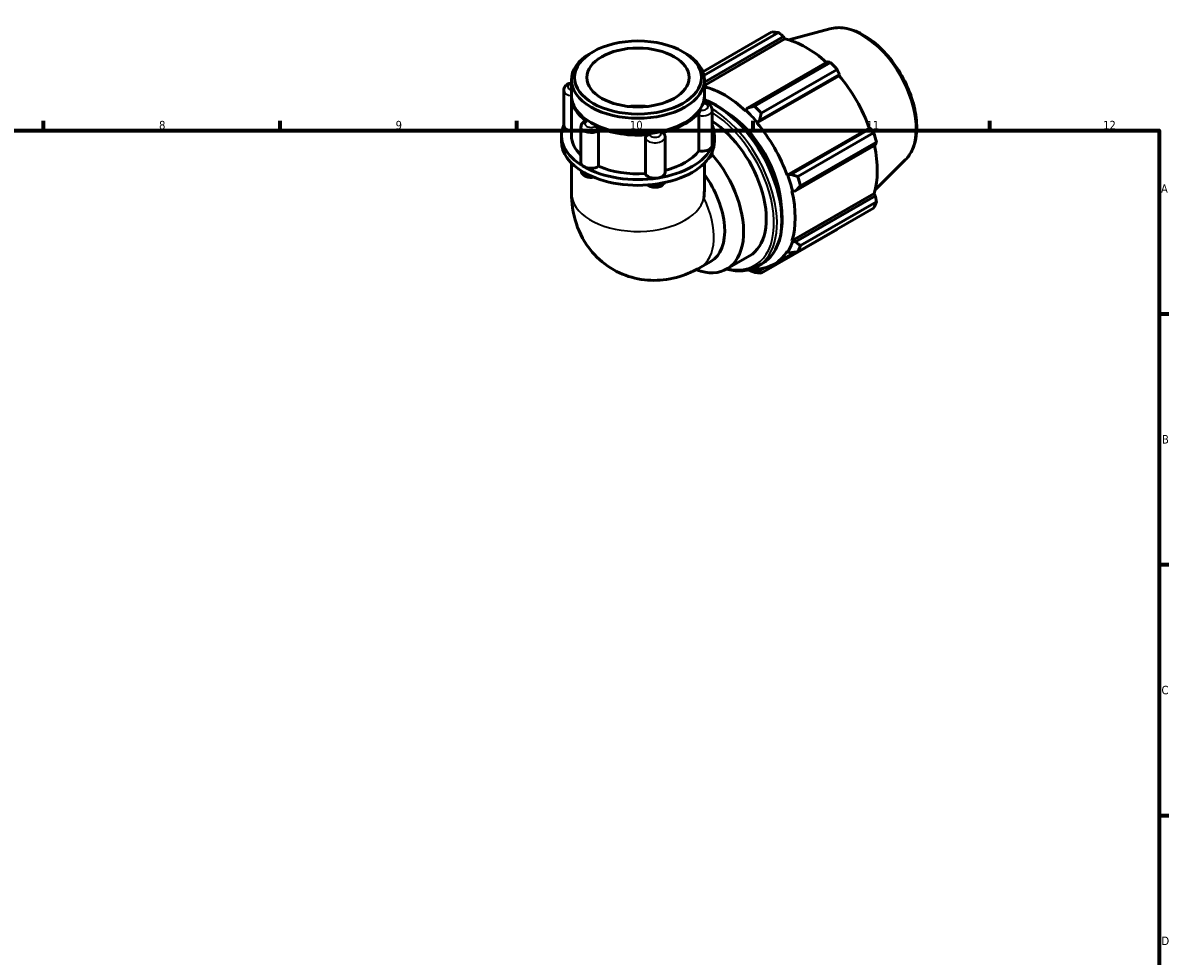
# Model space of a CAD drawing. Header units: millimetres. Extents: x 0 to 931, y 0 to 899.
# Tile 5 of 5: x 484 to 824, y 330 to 606. Entities that reach past the tile are written whole.
import ezdxf

# ---------------------------------------------------------------- set-up
doc = ezdxf.new("R2010")
doc.units = ezdxf.units.MM
for name, color, linetype, lineweight in [('Border (ISO)', 7, 'Continuous', 70), ('Visible (ISO)', 7, 'Continuous', 50), ('Visible Narrow (ISO)', 7, 'Continuous', 35)]:
    doc.layers.add(name, color=color, linetype=linetype, lineweight=lineweight)
doc.styles.add('Note Text (ISO)', font='tahoma.ttf')

# ---------------------------------------------------------------- blocks, each defined once
blk = doc.blocks.new('Borders Default Border')
at = {"layer": 'Border (ISO)'}
for p, q in [((490.58, 574), (490.58, 576.9)), ((560.67, 574), (560.67, 576.9)), ((630.75, 574), (630.75, 576.9)), ((700.83, 574), (700.83, 576.9)), ((770.92, 574), (770.92, 576.9)), ((821, 519.75), (823.9, 519.75)), ((821, 445.5), (823.9, 445.5)), ((821, 371.25), (823.9, 371.25))]:
    blk.add_line(p, q, dxfattribs=at)
at = {"layer": 'Border (ISO)', "flags": 128}
blk.add_lwpolyline([(20, 20), (20, 574), (821, 574), (821, 20), (20, 20)], dxfattribs=at)
at = {"layer": 'Border (ISO)', "color": 232, "true_color": 0xca0064, "char_height": 2.5, "attachment_point": 7, "style": 'Note Text (ISO)'}
for s, insert in [('8', (524.81, 574.34)), ('9', (594.88, 574.35)), ('10', (664.29, 574.35)), ('11', (734.37, 574.4)), ('12', (804.46, 574.4)), ('A', (821.59, 555.62)), ('B', (821.89, 481.37)), ('C', (821.73, 407.08)), ('D', (821.73, 332.88))]:
    blk.add_mtext(s, dxfattribs=dict(at, insert=insert))

msp = doc.modelspace()

# ---------------------------------------------------------------- linework, layer by layer
at = {"layer": 'Visible (ISO)'}
for p, q in [((685.886, 591.43), (706.356, 603.218)), ((708.331, 603.026), (686.217, 590.292)), ((686.347, 588.402), (709.755, 601.882)), ((686.347, 587.418), (710.18, 601.143)), ((709.755, 601.882), (710.18, 601.143)), ((723.463, 604.161), (711.308, 600.864)), ((653.327, 597.353), (652.682, 596.979)), ((679.988, 597.353), (680.633, 596.979)), ((722.819, 594.359), (699.169, 580.739)), ((701.203, 581.273), (723.655, 594.202)), ((725.63, 592.119), (703.179, 579.19)), ((646.968, 584.421), (646.968, 588.992)), ((686.347, 584.421), (686.347, 588.992)), ((701.901, 576.273), (726.224, 590.28)), ((702.667, 577.049), (726.317, 590.669)), ((726.317, 590.669), (726.224, 590.28)), ((644.686, 585.981), (644.686, 575.501)), ((646.968, 572.567), (646.968, 584.012)), ((686.347, 582.26), (686.347, 584.012)), ((699.169, 580.739), (698.58, 580.058)), ((684.699, 568.027), (684.699, 578.507)), ((688.629, 580.112), (688.629, 569.632)), ((698.58, 580.058), (698.512, 579.848)), ((649.782, 575.029), (649.782, 564.549)), ((653.036, 576.229), (652.682, 576.435)), ((654.974, 573.92), (654.974, 563.44)), ((680.278, 576.229), (680.633, 576.435)), ((701.901, 576.273), (702.005, 576.445)), ((702.005, 576.445), (702.667, 577.049)), ((710.85, 560.773), (735.173, 574.78)), ((735.555, 574.669), (711.904, 561.049)), ((735.173, 574.78), (735.555, 574.669)), ((644.015, 570.85), (644.015, 572.567)), ((668.851, 561.299), (668.851, 571.779)), ((674.707, 572.095), (674.707, 561.615)), ((689.3, 570.85), (689.3, 572.567)), ((714.014, 560.422), (736.466, 573.351)), ((737.284, 570.596), (714.832, 557.667)), ((688.629, 567.699), (688.629, 567.45)), ((713.353, 556.17), (737.004, 569.79)), ((646.968, 564.411), (646.968, 555.493)), ((686.347, 564.411), (686.347, 556.97)), ((745.83, 565.319), (736.878, 556.461)), ((711.05, 560.778), (710.85, 560.773)), ((711.904, 561.049), (711.05, 560.778)), ((712.254, 556.046), (712.469, 556.001)), ((712.254, 541.414), (736.577, 555.421)), ((712.469, 556.001), (713.353, 556.17)), ((737.004, 554.685), (713.353, 541.066)), ((736.577, 555.421), (737.004, 554.685)), ((736.466, 551.066), (714.014, 538.138)), ((714.832, 539.95), (737.284, 552.879)), ((703.179, 531.849), (725.63, 544.778)), ((712.469, 541.211), (712.254, 541.414)), ((713.353, 541.066), (712.469, 541.211)), ((692.965, 533.042), (699.682, 536.91)), ((707.035, 534.498), (713.152, 538.02)), ((710.85, 538.304), (711.05, 538.068)), ((711.05, 538.068), (711.904, 537.855)), ((685.051, 533.459), (688.256, 535.305)), ((702.005, 532.818), (701.901, 533.111)), ((702.051, 533.843), (703.385, 534.612)), ((704.248, 533.405), (702.667, 532.495)), ((702.667, 532.495), (702.005, 532.818))]:
    msp.add_line(p, q, dxfattribs=at)
for centre, major_axis, ratio, start_param, end_param in [((715.993, 573.998), (-15.969, 27.731), 0.5780931, 5.8451561, 5.9396837), ((716.508, 574.294), (14.851, -25.79), 0.5780931, 2.0696433, 2.6635608), ((666.657, 588.992), (-19.689, 0), 0.5758617, 5.5016397, 10.2063236), ((715.993, 573.998), (15.969, -27.731), 0.5780931, 1.9181653, 2.0126929), ((716.508, 574.294), (14.851, -25.79), 0.5780931, 1.2672974, 1.8781627), ((666.657, 584.012), (-19.689, 0), 0.5758617, 6.265158, 6.9785531), ((666.657, 584.421), (-19.689, 0), 0.5758617, 0, 3.1415927), ((666.657, 584.012), (19.689, 0), 0.5758617, 6.1114163, 6.3012126), ((692.184, 560.287), (-14.851, 25.79), 0.5780931, 5.1942882, 5.7808047), ((666.657, 572.567), (-15.146, 0), 0.5758617, 4.5346069, 4.890171), ((693.542, 561.069), (-15.969, 27.731), 0.5780931, 5.059758, 5.1542856), ((666.657, 584.012), (19.689, 0), 0.5758617, 5.0642188, 5.9313555), ((692.184, 560.287), (11.977, -20.798), 0.5780931, 0.8213638, 2.3202288), ((692.184, 560.287), (15.011, -26.067), 0.5780931, 1.8781627, 2.0526956), ((666.657, 572.567), (-22.643, 0), 0.5758617, 6.0391476, 7.0685835), ((647.639, 575.501), (-2.953, 0), 0.5758617, 0, 1.3416347), ((666.657, 584.012), (19.189, 0), 0.5758617, 3.9231383, 5.5016397), ((666.657, 584.012), (-19.689, 0), 0.5758617, 0.8754286, 1.7425653), ((666.657, 572.567), (22.643, 0), 0.5758617, 6.0213859, 6.527223), ((687.706, 557.708), (11.977, -20.798), 0.5780931, 0, 2.3036883), ((692.184, 560.287), (-14.851, 25.79), 0.5780931, 4.4088901, 5.0197553), ((666.657, 570.85), (-22.643, 0), 0.5758617, 0, 0.7853982), ((666.657, 572.567), (-19.689, 0), 0.5758617, 0, 0.5411696), ((666.657, 570.85), (22.643, 0), 0.5758617, 6.0213859, 6.2831853), ((715.993, 573.998), (15.969, -27.731), 0.5780931, 1.1327672, 1.2272947), ((666.657, 572.567), (22.643, 0), 0.5758617, 4.9741884, 6.0213859), ((666.657, 570.85), (22.643, 0), 0.5758617, 4.9741884, 6.0213859), ((666.657, 572.567), (19.689, 0), 0.5758617, 5.1335486, 5.8712449), ((680.988, 553.84), (11.977, -20.798), 0.5780931, 5.6724507, 8.1777515), ((685.676, 569.632), (2.953, 0), 0.5758617, 4.3755191, 6.0213859), ((685.676, 569.632), (2.953, 0), 0.5758617, 6.0213859, 6.2831853), ((716.508, 574.294), (14.851, -25.79), 0.5780931, 0.4818993, 1.0759774), ((652.735, 564.549), (-2.953, 0), 0.5758617, 0, 0.7853982), ((652.735, 564.549), (-2.953, 0), 0.5758617, 0.7853982, 2.431265), ((666.657, 572.567), (22.643, 0), 0.5758617, 3.9269908, 4.9741884), ((666.657, 570.85), (22.643, 0), 0.5758617, 3.9269908, 4.9741884), ((666.657, 572.567), (19.689, 0), 0.5758617, 4.0771318, 4.8240474), ((671.753, 561.615), (-2.953, 0), 0.5758617, 0.1867289, 1.8325957), ((671.753, 561.615), (2.953, 0), 0.5758617, 4.9741884, 6.2831853), ((678.43, 552.367), (9.826, -17.062), 0.5780931, 0, 1.7533266), ((692.184, 560.287), (15.011, -26.067), 0.5780931, 1.0927645, 1.2672974), ((693.542, 561.069), (-15.969, 27.731), 0.5780931, 4.2743598, 4.3688874), ((666.657, 545.588), (-13.936, -24.106), 0.5769785, 2.234637, 2.3571613), ((692.184, 560.287), (-14.851, 25.79), 0.5780931, 3.6234919, 4.2343571), ((715.993, 573.998), (15.969, -27.731), 0.5780931, 0.347369, 0.4418966), ((692.184, 560.287), (15.011, -26.067), 0.5780931, 0.3073663, 0.4818993), ((693.542, 561.069), (15.969, -27.731), 0.5780931, 0.347369, 0.4418966), ((692.184, 560.287), (14.851, -25.79), 0.5780931, 5.9796864, 6.5905516), ((692.184, 560.287), (15.011, -26.067), 0.5780931, 5.8711248, 5.9796864), ((693.542, 561.069), (15.969, -27.731), 0.5780931, 5.8451561, 5.9396837)]:
    msp.add_ellipse(centre, major_axis=major_axis, ratio=ratio, start_param=start_param, end_param=end_param, dxfattribs=at)
for major_axis in [(18.78, 0), (15.146, 0)]:
    msp.add_ellipse((666.657, 589.735), major_axis=major_axis, ratio=0.5758617, dxfattribs=at)
for points, knots in [([(723.463, 604.161), (724.867, 604.542), (726.385, 604.59), (729.634, 604.063), (731.375, 603.427), (734.878, 601.513), (736.638, 600.207), (739.954, 597.085), (741.509, 595.27), (744.267, 591.321), (745.471, 589.189), (747.417, 584.81), (748.159, 582.563), (749.101, 578.156), (749.299, 575.998), (749.098, 571.978), (748.698, 570.113), (747.441, 567.278), (746.721, 566.2), (745.83, 565.319)], [5.6508865, 5.6508865, 5.6508865, 5.6508865, 5.9396218, 5.9396218, 6.2578392, 6.2578392, 6.5894607, 6.5894607, 6.9204191, 6.9204191, 7.2497497, 7.2497497, 7.579163, 7.579163, 7.9102965, 7.9102965, 8.2416217, 8.2416217, 8.4901479, 8.4901479, 8.4901479, 8.4901479]), ([(644.686, 585.981), (644.686, 586.19), (644.724, 586.397), (644.865, 586.792), (644.972, 586.974), (645.249, 587.327), (645.428, 587.484), (645.862, 587.781), (646.126, 587.903), (646.586, 588.053), (646.776, 588.098), (646.968, 588.129)], [3.9269908, 3.9269908, 3.9269908, 3.9269908, 4.130731, 4.130731, 4.3518433, 4.3518433, 4.6269323, 4.6269323, 4.9831898, 4.9831898, 5.2226857, 5.2226857, 5.2226857, 5.2226857]), ([(686.057, 582.074), (686.081, 582.155), (686.104, 582.215), (686.138, 582.275), (686.151, 582.287), (686.163, 582.286)], [0.372411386, 0.372411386, 0.372411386, 0.372411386, 0.41523227, 0.41523227, 0.446364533, 0.446364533, 0.446364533, 0.446364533]), ([(686.163, 582.286), (686.385, 582.26), (686.605, 582.216), (687.032, 582.09), (687.239, 582.008), (687.636, 581.796), (687.825, 581.667), (688.17, 581.341), (688.327, 581.144), (688.542, 580.704), (688.608, 580.472), (688.628, 580.193), (688.629, 580.152), (688.629, 580.112)], [5.6970392, 5.6970392, 5.6970392, 5.6970392, 5.971348, 5.971348, 6.2456569, 6.2456569, 6.5199657, 6.5199657, 6.7942746, 6.7942746, 7.0291661, 7.0291661, 7.0685835, 7.0685835, 7.0685835, 7.0685835]), ([(686.347, 583.171), (686.438, 583.137), (686.529, 583.102), (688.731, 582.251), (690.879, 581.012), (695.055, 577.823), (697.082, 575.871), (700.806, 571.458), (702.503, 568.999), (705.404, 563.82), (706.607, 561.101), (708.398, 555.67), (708.985, 552.959), (709.479, 547.811), (709.384, 545.375), (708.501, 541.029), (707.716, 539.118), (705.726, 536.335), (704.637, 535.333), (703.385, 534.612)], [6.1071706, 6.1071706, 6.1071706, 6.1071706, 6.1211348, 6.1211348, 6.4442603, 6.4442603, 6.768043, 6.768043, 7.0911746, 7.0911746, 7.4140542, 7.4140542, 7.7372565, 7.7372565, 8.0611025, 8.0611025, 8.3837738, 8.3837738, 8.6413135, 8.6413135, 8.6413135, 8.6413135]), ([(684.699, 578.507), (684.699, 578.628), (684.711, 578.762), (684.755, 579.05), (684.788, 579.201), (684.87, 579.496), (684.918, 579.637), (685.021, 579.89), (685.076, 580), (685.133, 580.093), (685.137, 580.099), (685.14, 580.105)], [0.18630901, 0.18630901, 0.18630901, 0.18630901, 0.23071731, 0.23071731, 0.27681839, 0.27681839, 0.32302976, 0.32302976, 0.36925277, 0.36925277, 0.37261743, 0.37261743, 0.37261743, 0.37261743]), ([(649.782, 575.029), (649.782, 575.203), (649.808, 575.377), (649.905, 575.702), (649.975, 575.853), (650.142, 576.124), (650.238, 576.245), (650.446, 576.458), (650.557, 576.552), (650.79, 576.717), (650.91, 576.788), (651.034, 576.851)], [3.92699082, 3.92699082, 3.92699082, 3.92699082, 4.09718182, 4.09718182, 4.26737282, 4.26737282, 4.43756381, 4.43756381, 4.60775481, 4.60775481, 4.77794581, 4.77794581, 4.77794581, 4.77794581]), ([(651.034, 576.851), (651.093, 576.881), (651.161, 576.89), (651.324, 576.867), (651.42, 576.827), (651.525, 576.758), (651.533, 576.753), (651.54, 576.748)], [0.28329373, 0.28329373, 0.28329373, 0.28329373, 0.323029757, 0.323029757, 0.369252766, 0.369252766, 0.372617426, 0.372617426, 0.372617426, 0.372617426]), ([(654.043, 575.307), (654.153, 575.254), (654.262, 575.182), (654.479, 574.996), (654.584, 574.882), (654.763, 574.632), (654.836, 574.497), (654.939, 574.224), (654.968, 574.089), (654.974, 573.947), (654.974, 573.934), (654.974, 573.92)], [0.37241139, 0.37241139, 0.37241139, 0.37241139, 0.41523227, 0.41523227, 0.46145737, 0.46145737, 0.50766553, 0.50766553, 0.55376383, 0.55376383, 0.5587216, 0.5587216, 0.5587216, 0.5587216]), ([(668.851, 571.779), (668.851, 571.9), (668.879, 572.021), (668.989, 572.258), (669.072, 572.371), (669.283, 572.568), (669.409, 572.651), (669.688, 572.777), (669.838, 572.819), (670.001, 572.839), (670.012, 572.84), (670.023, 572.841)], [0.18630901, 0.18630901, 0.18630901, 0.18630901, 0.23071731, 0.23071731, 0.27681839, 0.27681839, 0.32302976, 0.32302976, 0.36925277, 0.36925277, 0.37261743, 0.37261743, 0.37261743, 0.37261743]), ([(673.443, 573.369), (673.576, 573.397), (673.709, 573.405), (673.967, 573.378), (674.09, 573.339), (674.297, 573.218), (674.38, 573.137), (674.439, 573.039)], [0.37241139, 0.37241139, 0.37241139, 0.37241139, 0.41523227, 0.41523227, 0.46145737, 0.46145737, 0.50709262, 0.50709262, 0.50709262, 0.50709262]), ([(674.439, 573.039), (674.472, 572.985), (674.502, 572.929), (674.557, 572.813), (674.582, 572.753), (674.626, 572.629), (674.645, 572.565), (674.675, 572.434), (674.687, 572.367), (674.703, 572.231), (674.707, 572.163), (674.707, 572.095)], [0.45133817, 0.45133817, 0.45133817, 0.45133817, 0.51815017, 0.51815017, 0.58496217, 0.58496217, 0.65177417, 0.65177417, 0.71858616, 0.71858616, 0.78539816, 0.78539816, 0.78539816, 0.78539816]), ([(688.629, 567.45), (688.629, 567.242), (688.591, 567.034), (688.449, 566.64), (688.343, 566.457), (688.066, 566.105), (687.887, 565.947), (687.609, 565.757), (687.517, 565.702), (687.424, 565.653)], [0.78539816, 0.78539816, 0.78539816, 0.78539816, 0.98913831, 0.98913831, 1.21025062, 1.21025062, 1.48533961, 1.48533961, 1.61456518, 1.61456518, 1.61456518, 1.61456518]), ([(653.504, 560.237), (653.33, 560.204), (653.154, 560.183), (652.66, 560.155), (652.341, 560.172), (651.715, 560.279), (651.41, 560.369), (650.836, 560.637), (650.565, 560.813), (650.148, 561.248), (649.988, 561.483), (649.844, 561.884), (649.812, 562.014), (649.795, 562.148)], [2.0403886, 2.0403886, 2.0403886, 2.0403886, 2.2575447, 2.2575447, 2.6458325, 2.6458325, 3.0367639, 3.0367639, 3.4230192, 3.4230192, 3.7228307, 3.7228307, 3.8551008, 3.8551008, 3.8551008, 3.8551008]), ([(674.512, 558.621), (674.45, 558.497), (674.377, 558.385), (674.143, 558.087), (673.965, 557.93), (673.53, 557.633), (673.266, 557.511), (672.688, 557.323), (672.371, 557.264), (671.734, 557.219), (671.414, 557.233), (670.788, 557.331), (670.481, 557.417), (669.973, 557.643), (669.764, 557.764), (669.571, 557.919)], [1.0664745, 1.0664745, 1.0664745, 1.0664745, 1.2102506, 1.2102506, 1.4853396, 1.4853396, 1.8415971, 1.8415971, 2.2347579, 2.2347579, 2.6232489, 2.6232489, 3.0137903, 3.0137903, 3.3061394, 3.3061394, 3.3061394, 3.3061394]), ([(646.968, 555.493), (646.968, 552.673), (647.33, 549.634), (649.339, 543.64), (650.839, 540.714), (654.844, 536.029), (657.024, 534.187), (661.738, 531.51), (664.211, 530.616), (669.243, 529.621), (671.78, 529.568), (676.913, 530.117), (679.413, 530.843), (682.846, 532.273), (683.983, 532.844), (685.051, 533.459)], [3.1415927, 3.1415927, 3.1415927, 3.1415927, 3.4557519, 3.4557519, 3.7265194, 3.7265194, 3.9322993, 3.9322993, 4.1225797, 4.1225797, 4.3270612, 4.3270612, 4.5754459, 4.5754459, 4.712389, 4.712389, 4.712389, 4.712389]), ([(702.051, 533.843), (700.563, 532.986), (698.847, 532.53), (695.698, 532.46), (694.325, 532.64), (692.922, 533.018)], [2.3581282, 2.3581282, 2.3581282, 2.3581282, 2.66427512, 2.66427512, 2.88235555, 2.88235555, 2.88235555, 2.88235555])]:
    msp.add_open_spline(points, degree=3, knots=knots, dxfattribs=at)
for points, weights in [([(709.755, 601.882), (709.061, 602.444), (708.331, 603.026)], [1.00246812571, 1.00164221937, 1]), ([(723.655, 594.202), (723.231, 594.284), (722.819, 594.359)], [1, 1.00164221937, 1.00246812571]), ([(726.317, 590.669), (725.984, 591.38), (725.63, 592.119)], [1.00246812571, 1.00164221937, 1]), ([(701.203, 581.273), (700.156, 580.996), (699.169, 580.739)], [1.01767564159, 1.01249767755, 1.00652373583]), ([(702.667, 577.049), (702.909, 578.093), (703.179, 579.19)], [1.00652373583, 1.01249767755, 1.01767564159]), ([(736.466, 573.351), (736.004, 574.025), (735.555, 574.669)], [1, 1.00164221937, 1.00246812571]), ([(737.004, 569.79), (737.144, 570.186), (737.284, 570.596)], [1.00246812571, 1.00164221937, 1]), ([(714.014, 560.422), (712.929, 560.737), (711.904, 561.049)], [1.01767564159, 1.01249767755, 1.00652373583]), ([(713.353, 556.17), (714.069, 556.898), (714.832, 557.667)], [1.00652373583, 1.01249767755, 1.01767564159]), ([(737.284, 552.879), (737.144, 553.802), (737.004, 554.685)], [1, 1.00164221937, 1.00246812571]), ([(725.63, 544.778), (725.648, 544.813), (725.666, 544.847)], [1, 1.0000827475, 1.00016342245]), ([(714.832, 539.95), (714.069, 540.514), (713.353, 541.066)], [1.01767564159, 1.01249767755, 1.00652373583]), ([(711.904, 537.855), (712.929, 537.989), (714.014, 538.138)], [1.00652373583, 1.01249767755, 1.01767564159]), ([(699.32, 532.774), (700.236, 532.41), (701.203, 532.041)], [1.00742639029, 1.01289085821, 1.01767564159]), ([(703.179, 531.849), (702.909, 532.174), (702.667, 532.495)], [1.01767564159, 1.01249767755, 1.00652373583])]:
    msp.add_rational_spline(points, weights, degree=2, dxfattribs=at)
at = {"layer": 'Visible Narrow (ISO)'}
for centre, major_axis, ratio, start_param, end_param in [((732.936, 583.755), (-11.313, 19.645), 0.5780931, 3.2927583, 6.1320197), ((647.639, 586.947), (-1.772, 0), 0.5758617, 5.1006743, 7.4656963), ((647.639, 585.981), (-2.953, 0), 0.5758617, 0, 1.3418821), ((685.676, 581.078), (1.772, 0), 0.5758617, 4.4055744, 7.6371974), ((689.492, 558.737), (13.893, -24.126), 0.5780931, 0, 2.5186104), ((685.676, 580.112), (2.953, 0), 0.5758617, 4.3755191, 6.2831853), ((688.158, 557.969), (13.893, -24.126), 0.5780931, 0, 2.3361097), ((687.706, 557.708), (13.574, -23.571), 0.5780931, 5.793228, 8.5932836), ((652.735, 575.029), (-2.953, 0), 0.5758617, 0, 2.431265), ((652.735, 575.995), (-1.772, 0), 0.5758617, 5.4527719, 8.684395), ((671.753, 572.095), (-2.953, 0), 0.5758617, 0.1867289, 3.1415927), ((671.753, 573.06), (1.772, 0), 0.5758617, 3.3583768, 6.5899999), ((685.676, 567.45), (2.953, 0), 0.5758617, 5.5626042, 6.2831853), ((652.735, 562.368), (-2.953, 0), 0.5758617, 0.1346063, 1.492528), ((671.753, 559.433), (-2.953, 0), 0.5758617, 1.0304921, 2.614284), ((666.657, 555.493), (19.689, 0), 0.5758617, 3.1415927, 6.160661), ((675.225, 550.521), (9.826, -17.062), 0.5780931, 0, 1.4502057)]:
    msp.add_ellipse(centre, major_axis=major_axis, ratio=ratio, start_param=start_param, end_param=end_param, dxfattribs=at)

# ---------------------------------------------------------------- block references
msp.add_blockref('Borders Default Border', (0, 0))

doc.saveas('drawing.dxf')
